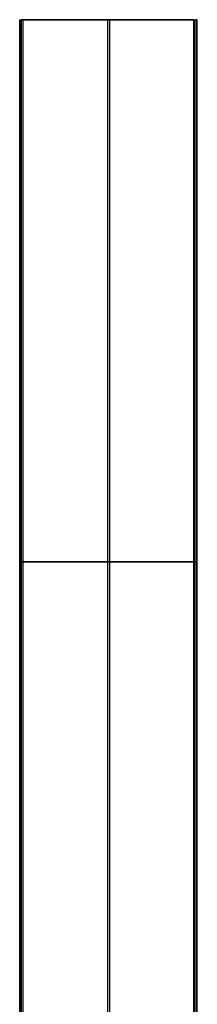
# Model space of a CAD drawing. Header units: millimetres. Extents: x 947 to 2267, y -3648 to -2328.
# Tile 14 of 14: x 1555 to 1659, y -2900 to -2328. Entities that reach past the tile are written whole.
import ezdxf

# ---------------------------------------------------------------- set-up
doc = ezdxf.new("R2010")
doc.units = ezdxf.units.MM

msp = doc.modelspace()

# ---------------------------------------------------------------- linework, layer by layer
at = {"color": 7, "true_color": 0xffffff}
for p, q in [((1555.51, -2328.17, 47.85), (1555.51, -2958.17, 47.85)), ((1555.93, -2328.17, 49.78), (1555.93, -2958.17, 49.78)), ((1557.3, -2328.17, 52.26), (1557.3, -2958.17, 52.26)), ((1594.86, -2328.17, 37.97), (1619.31, -2328.17, 37.97)), ((1606.47, -2328.17, 35.29), (1606.47, -2918.97, 35.29)), ((1607.09, -2328.17, 40.79), (1607.09, -2328.17, 35.15)), ((1607.71, -2328.17, 40.65), (1607.71, -2918.97, 40.65)), ((1656.87, -2328.17, 23.68), (1656.87, -2958.17, 23.68)), ((1658.24, -2328.17, 26.16), (1658.24, -2958.17, 26.16)), ((1658.51, -2328.17, 28.62), (1658.51, -2958.17, 28.62)), ((1556.33, -2643.17, 51.48), (1555.54, -2643.17, 48.07)), ((1556.29, -2643.17, 46.88), (1656.65, -2643.17, 23.71)), ((1657.89, -2643.17, 29.06), (1557.53, -2643.17, 52.23)), ((1657.85, -2643.17, 24.45), (1658.64, -2643.17, 27.86))]:
    msp.add_line(p, q, dxfattribs=at)
at = {"color": 7, "true_color": 0xffffff, "extrusion": (0, -1, 0)}
for centre, start, end in [((1556.51, 47.85, 2328.17), 167, 257), ((1557.3, 51.26, 2328.17), 77, 167), ((1656.87, 24.68, 2328.17), 257, 347), ((1657.66, 28.09, 2328.17), 347, 77), ((1556.51, 47.85, 2643.17), 167, 257), ((1557.3, 51.26, 2643.17), 77, 167), ((1656.87, 24.68, 2643.17), 257, 347), ((1657.66, 28.09, 2643.17), 347, 77)]:
    msp.add_arc(centre, 1, start, end, dxfattribs=at)
at = {"color": 7, "true_color": 0xffffff}
for points in [[(1555.54, -2958.17, 48.07), (1555.54, -2328.17, 48.07)], [(1555.54, -2328.17, 48.07), (1556.33, -2328.17, 51.48)], [(1556.29, -2328.17, 46.88), (1556.29, -2958.17, 46.88)], [(1656.65, -2328.17, 23.71), (1556.29, -2328.17, 46.88)], [(1556.33, -2328.17, 51.48), (1556.33, -2958.17, 51.48)], [(1557.53, -2958.17, 52.23), (1557.53, -2328.17, 52.23)], [(1557.53, -2328.17, 52.23), (1657.89, -2328.17, 29.06)], [(1656.65, -2958.17, 23.71), (1656.65, -2328.17, 23.71)], [(1657.85, -2328.17, 24.45), (1657.85, -2958.17, 24.45)], [(1658.64, -2328.17, 27.86), (1657.85, -2328.17, 24.45)], [(1657.89, -2328.17, 29.06), (1657.89, -2958.17, 29.06)], [(1658.64, -2958.17, 27.86), (1658.64, -2328.17, 27.86)]]:
    msp.add_open_spline(points, degree=1, dxfattribs=at)

doc.saveas('drawing.dxf')
